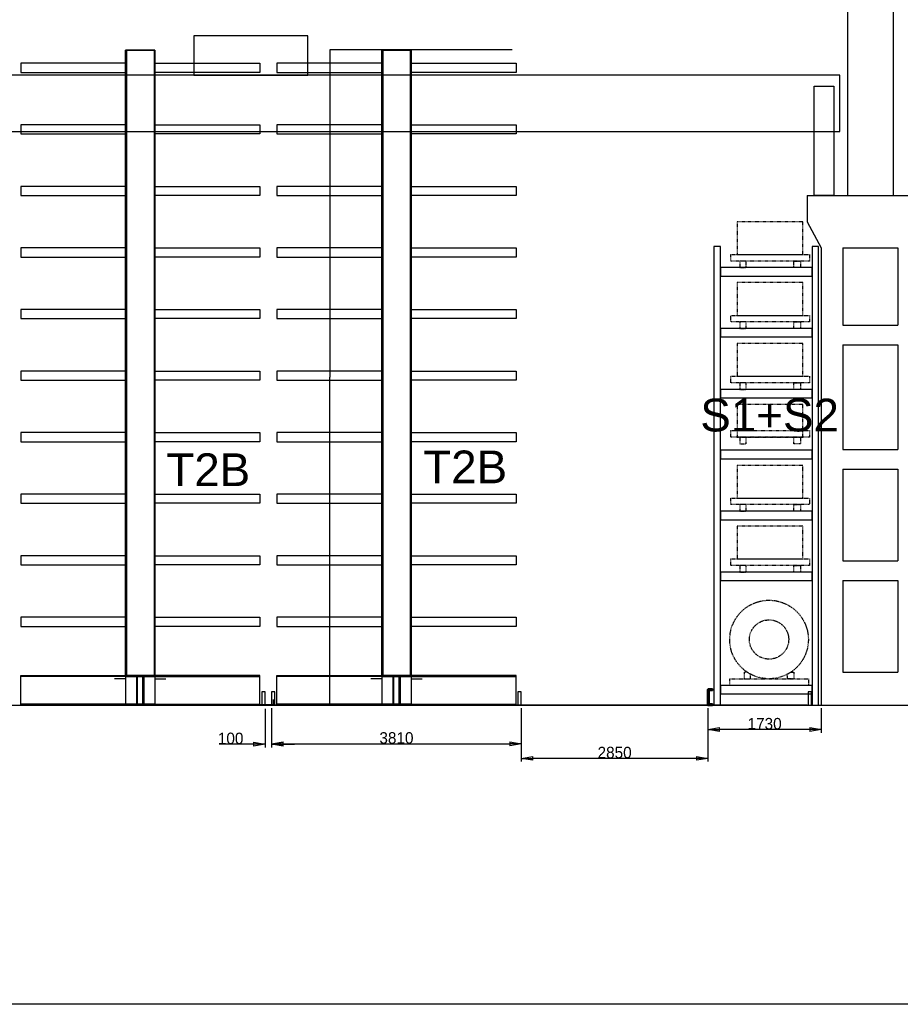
# Model space of a CAD drawing. Header units: millimetres. Extents: x -1190408159 to 361788912, y -2544212749 to 93633750.
# Tile 33 of 69: x 207966 to 221407, y -108913 to -93877. Entities that reach past the tile are written whole.
import ezdxf
from ezdxf.enums import TextEntityAlignment as Align

# ---------------------------------------------------------------- set-up
doc = ezdxf.new("R2010")
doc.units = ezdxf.units.MM
doc.header["$PDSIZE"] = -1
for name, pattern in [('Dashed', [2, 1, -1]), ('DIVIDE', [31.75, 12.7, -6.35, 0, -6.35, 0, -6.35]), ('SPOJITÁ', [0])]:
    doc.linetypes.add(name, pattern=pattern)
doc.layers.add('AM_0', color=7, linetype='Continuous', lineweight=50)
for name, color, linetype in [('KÓTY', 7, 'Continuous'), ('MATERIAL', 36, 'Continuous'), ('NAD', 7, 'DIVIDE'), ('OA- NOVE konstr', 240, 'Continuous'), ('POPIS', 7, 'Continuous'), ('REGAL', 7, 'Continuous'), ('rt_KOTY_50', 154, 'SPOJITÁ'), ('STAVBA', 7, 'Continuous'), ('TECHNOLOGIE', 150, 'Continuous')]:
    doc.layers.add(name, color=color, linetype=linetype)
doc.styles.add('SEACAD_ARIAL_TTF', font='ARIAL.TTF')
doc.dimstyles.new('ME10_DIM_9', dxfattribs={"dimtxt": 175, "dimasz": 175, "dimexe": 50, "dimexo": 50, "dimtad": 1, "dimdec": 0, "dimdsep": 46, "dimtxsty": 'Standard', "dimblk1": 'CLOSED', "dimblk2": 'CLOSED', "dimsah": 1, "dimcen": 0.09, "dimclrd": 1, "dimclre": 1, "dimclrt": 3, "dimadec": 0, "dimazin": 0, "dimtfac": 1, "dimtdec": 4, "dimtofl": 0, "dimtmove": 0, "dimatfit": 0, "dimldrblk": 'CLOSED', "dimfxl": 1, "dimtolj": 1, "dimtzin": 0, "dimarcsym": 0})
doc.dimstyles.get("Standard").update_dxf_attribs({"dimtxt": 0.18, "dimasz": 0.18, "dimexe": 0.18, "dimexo": 0.0625, "dimgap": 0.09, "dimtad": 0, "dimtih": 1, "dimtoh": 1, "dimdec": 4, "dimzin": 0, "dimdsep": 46, "dimtxsty": 'Standard', "dimcen": 0.09, "dimadec": 0, "dimazin": 0, "dimtfac": 1, "dimtdec": 4, "dimtofl": 0, "dimtmove": 0, "dimatfit": 3, "dimfxl": 1, "dimtolj": 1, "dimtzin": 0, "dimarcsym": 0})

# ---------------------------------------------------------------- blocks, each defined once
blk = doc.blocks.new('*D1299')
at = {"layer": 'Defpoints', "color": 0, "lineweight": 80, "ltscale": 2, "transparency": 16777216}
for p in [(215482.0788195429, -94336.94322305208), (212700.4653841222, -104336.9432230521), (215313.7043910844, -104336.9432230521)]:
    blk.add_point(p, dxfattribs=at)
at = {"layer": 'KÓTY', "color": 0, "lineweight": -2, "ltscale": 2, "transparency": 16777216}
for p, q in [((215482.0163195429, -94336.94322305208), (212700.2853841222, -94336.94322305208)), ((212700.4653841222, -94337.12322305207), (212700.4653841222, -99336.76322305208)), ((212700.4653841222, -104336.7632230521), (212700.4653841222, -99337.12322305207)), ((215313.6418910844, -104336.9432230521), (212700.2853841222, -104336.9432230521))]:
    blk.add_line(p, q, dxfattribs=at)
at = {"layer": 'KÓTY', "color": 0, "lineweight": 80, "ltscale": 2, "transparency": 16777216}
for points in [[(212700.4353841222, -94337.12322305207), (212700.4953841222, -94337.12322305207), (212700.4653841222, -94336.94322305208)], [(212700.4353841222, -104336.7632230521), (212700.4953841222, -104336.7632230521), (212700.4653841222, -104336.9432230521)]]:
    blk.add_solid(points, dxfattribs=at)
at = {"layer": 'KÓTY', "color": 0, "ltscale": 2, "transparency": 16777216, "insert": (212700.4653841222, -99336.94322305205), "char_height": 0.18, "attachment_point": 5}
blk.add_mtext('\\A1;10000.0000', dxfattribs=at)
blk = doc.blocks.new('_CLOSED')
at = {"color": 0, "linetype": 'ByBlock', "lineweight": -2}
for p, q in [((-1, 0.166667), (0, 0)), ((-1, 0.166667), (-1, -0.166667)), ((0, 0), (-1, -0.166667)), ((0, 0), (-1, 0))]:
    blk.add_line(p, q, dxfattribs=at)
blk = doc.blocks.new('*D1316')
at = {"layer": 'Defpoints', "color": 0, "linetype": 'ByBlock', "lineweight": 80, "ltscale": 2, "transparency": 16777216}
for p in [(218470.6727933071, -104342.6793382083), (220200.6727933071, -104342.6793382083), (218470.6727933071, -104717.2306576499)]:
    blk.add_point(p, dxfattribs=at)
at = {"layer": 'NAD', "color": 1, "linetype": 'ByBlock', "lineweight": -2, "ltscale": 2, "transparency": 16777216}
for p, q in [((218470.6727933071, -104392.6793382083), (218470.6727933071, -104767.2306576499)), ((220200.6727933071, -104392.6793382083), (220200.6727933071, -104767.2306576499)), ((220025.6727933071, -104717.2306576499), (218645.6727933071, -104717.2306576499))]:
    blk.add_line(p, q, dxfattribs=at)
at = {"layer": 'NAD', "color": 1, "linetype": 'ByBlock', "lineweight": -2, "ltscale": 2, "transparency": 16777216, "xscale": 175, "yscale": 175, "zscale": 175, "rotation": 180}
blk.add_blockref('_CLOSED', (218470.6727933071, -104717.2306576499), dxfattribs=at)
at = {"layer": 'NAD', "color": 1, "linetype": 'ByBlock', "lineweight": -2, "ltscale": 2, "transparency": 16777216, "xscale": 175, "yscale": 175, "zscale": 175}
blk.add_blockref('_CLOSED', (220200.6727933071, -104717.2306576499), dxfattribs=at)
at = {"layer": 'NAD', "color": 3, "linetype": 'ByBlock', "ltscale": 2, "transparency": 16777216, "insert": (219335.6727933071, -104629.1056576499), "char_height": 175, "attachment_point": 5}
blk.add_mtext('\\A1;1730', dxfattribs=at)
blk = doc.blocks.new('*D1317')
at = {"layer": 'Defpoints', "color": 0, "linetype": 'ByBlock', "lineweight": 80, "ltscale": 2, "transparency": 16777216}
for p in [(211811.2336455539, -104342.6793382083), (215621.2336455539, -104342.6793382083), (215621.2336455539, -104934.6077026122)]:
    blk.add_point(p, dxfattribs=at)
at = {"layer": 'NAD', "color": 1, "linetype": 'ByBlock', "lineweight": -2, "ltscale": 2, "transparency": 16777216}
for p, q in [((211811.2336455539, -104392.6793382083), (211811.2336455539, -104984.6077026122)), ((215621.2336455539, -104392.6793382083), (215621.2336455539, -104984.6077026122)), ((211986.2336455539, -104934.6077026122), (215446.2336455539, -104934.6077026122))]:
    blk.add_line(p, q, dxfattribs=at)
at = {"layer": 'NAD', "color": 1, "linetype": 'ByBlock', "lineweight": -2, "ltscale": 2, "transparency": 16777216, "xscale": 175, "yscale": 175, "zscale": 175, "rotation": 180}
blk.add_blockref('_CLOSED', (211811.2336455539, -104934.6077026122), dxfattribs=at)
at = {"layer": 'NAD', "color": 1, "linetype": 'ByBlock', "lineweight": -2, "ltscale": 2, "transparency": 16777216, "xscale": 175, "yscale": 175, "zscale": 175}
blk.add_blockref('_CLOSED', (215621.2336455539, -104934.6077026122), dxfattribs=at)
at = {"layer": 'NAD', "color": 3, "linetype": 'ByBlock', "ltscale": 2, "transparency": 16777216, "insert": (213716.2336455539, -104846.4827026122), "char_height": 175, "attachment_point": 5}
blk.add_mtext('\\A1;3810', dxfattribs=at)
blk = doc.blocks.new('*D1302')
at = {"layer": 'Defpoints', "color": 0, "linetype": 'ByBlock', "lineweight": 80, "ltscale": 2, "transparency": 16777216}
for p in [(215621.2336455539, -104349.766709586), (218471.2336455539, -104349.766709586), (215621.2336455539, -105157.9013976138)]:
    blk.add_point(p, dxfattribs=at)
at = {"layer": 'NAD', "color": 1, "linetype": 'ByBlock', "lineweight": -2, "ltscale": 2, "transparency": 16777216}
for p, q in [((215621.2336455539, -104399.766709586), (215621.2336455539, -105207.9013976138)), ((218471.2336455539, -104399.766709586), (218471.2336455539, -105207.9013976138)), ((218296.2336455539, -105157.9013976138), (215796.2336455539, -105157.9013976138))]:
    blk.add_line(p, q, dxfattribs=at)
at = {"layer": 'NAD', "color": 1, "linetype": 'ByBlock', "lineweight": -2, "ltscale": 2, "transparency": 16777216, "xscale": 175, "yscale": 175, "zscale": 175, "rotation": 180}
blk.add_blockref('_CLOSED', (215621.2336455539, -105157.9013976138), dxfattribs=at)
at = {"layer": 'NAD', "color": 1, "linetype": 'ByBlock', "lineweight": -2, "ltscale": 2, "transparency": 16777216, "xscale": 175, "yscale": 175, "zscale": 175}
blk.add_blockref('_CLOSED', (218471.2336455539, -105157.9013976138), dxfattribs=at)
at = {"layer": 'NAD', "color": 3, "linetype": 'ByBlock', "ltscale": 2, "transparency": 16777216, "insert": (217046.2336455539, -105069.7763976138), "char_height": 175, "attachment_point": 5}
blk.add_mtext('\\A1;2850', dxfattribs=at)
blk = doc.blocks.new('*D1318')
at = {"layer": 'Defpoints', "color": 0, "linetype": 'ByBlock', "lineweight": 80, "ltscale": 2, "transparency": 16777216}
for p in [(211711.2336455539, -104349.766709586), (211811.2336455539, -104342.6793382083), (211711.2336455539, -104941.6950739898)]:
    blk.add_point(p, dxfattribs=at)
at = {"layer": 'NAD', "color": 1, "linetype": 'ByBlock', "lineweight": -2, "ltscale": 2, "transparency": 16777216}
for p, q in [((211711.2336455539, -104399.766709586), (211711.2336455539, -104991.6950739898)), ((211811.2336455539, -104392.6793382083), (211811.2336455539, -104991.6950739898)), ((211536.2336455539, -104941.6950739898), (211009.9836455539, -104941.6950739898)), ((211986.2336455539, -104941.6950739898), (212161.2336455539, -104941.6950739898))]:
    blk.add_line(p, q, dxfattribs=at)
at = {"layer": 'NAD', "color": 1, "linetype": 'ByBlock', "lineweight": -2, "ltscale": 2, "transparency": 16777216, "xscale": 175, "yscale": 175, "zscale": 175}
blk.add_blockref('_CLOSED', (211711.2336455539, -104941.6950739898), dxfattribs=at)
at = {"layer": 'NAD', "color": 1, "linetype": 'ByBlock', "lineweight": -2, "ltscale": 2, "transparency": 16777216, "xscale": 175, "yscale": 175, "zscale": 175, "rotation": 180}
blk.add_blockref('_CLOSED', (211811.2336455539, -104941.6950739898), dxfattribs=at)
at = {"layer": 'NAD', "color": 3, "linetype": 'ByBlock', "ltscale": 2, "transparency": 16777216, "insert": (211185.6086455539, -104853.5700739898), "char_height": 175, "attachment_point": 5}
blk.add_mtext('\\A1;100', dxfattribs=at)

msp = doc.modelspace()

# ---------------------------------------------------------------- linework, layer by layer
at = {"layer": 'AM_0', "color": 5}
for p, q in [((218470.6727933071, -104338.6793382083), (218470.6727933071, -104106.6793382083)), ((218474.6727933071, -104102.6793382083), (218540.6727933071, -104102.6793382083)), ((218482.6727933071, -104126.6793382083), (218482.6727933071, -104318.6793382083)), ((218540.6727933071, -104114.6793382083), (218494.6727933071, -104114.6793382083)), ((218542.6727933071, -104104.6793382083), (218542.6727933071, -104112.6793382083)), ((218540.6727933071, -104342.6793382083), (218470.6727933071, -104342.6793382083)), ((218494.6727933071, -104330.6793382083), (218540.6727933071, -104330.6793382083)), ((218542.6727933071, -104332.6793382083), (218542.6727933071, -104340.6793382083))]:
    msp.add_line(p, q, dxfattribs=at)
for centre, radius, start, end in [((218474.6727933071, -104106.6793382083), 4, 90, 180), ((218494.6727933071, -104126.6793382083), 12, 90, 180), ((218540.6727933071, -104104.6793382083), 2, 0, 90), ((218540.6727933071, -104112.6793382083), 2, 270, 0), ((218474.6727933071, -104338.6793382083), 4, 180, 270), ((218494.6727933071, -104318.6793382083), 12, 180, 270), ((218540.6727933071, -104332.6793382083), 2, 0, 90), ((218540.6727933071, -104340.6793382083), 2, 270, 0)]:
    msp.add_arc(centre, radius, start, end, dxfattribs=at)
at = {"layer": 'KÓTY', "color": 0, "ltscale": 2}
for p, q in [((209596.2336455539, -94342.67933820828), (209596.2336455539, -103892.6793382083)), ((210016.2336455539, -94342.67933820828), (210016.2336455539, -103892.6793382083)), ((210016.2336455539, -94342.67933820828), (210016.2336455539, -103892.6793382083)), ((213506.2336455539, -94342.67933820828), (213506.2336455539, -103892.6793382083)), ((213926.2336455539, -94342.67933820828), (213926.2336455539, -103892.6793382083)), ((213926.2336455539, -94342.67933820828), (213926.2336455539, -103892.6793382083)), ((209581.2336455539, -94682.67933820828), (209581.2336455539, -95482.67933820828)), ((210031.2336455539, -94682.67933820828), (210031.2336455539, -95482.67933820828)), ((213491.2336455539, -94682.67933820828), (213491.2336455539, -95482.67933820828)), ((213941.2336455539, -94682.67933820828), (213941.2336455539, -95482.67933820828)), ((209581.2336455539, -95482.67933820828), (209413.9848553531, -95482.67933820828)), ((209581.2336455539, -95622.67933820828), (209581.2336455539, -96422.67933820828)), ((210031.2336455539, -95482.67933820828), (210198.4824357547, -95482.67933820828)), ((210031.2336455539, -95622.67933820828), (210031.2336455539, -96422.67933820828)), ((213491.2336455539, -95482.67933820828), (213323.9848553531, -95482.67933820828)), ((213491.2336455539, -95622.67933820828), (213491.2336455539, -96422.67933820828)), ((213941.2336455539, -95482.67933820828), (214108.4824357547, -95482.67933820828)), ((213941.2336455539, -95622.67933820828), (213941.2336455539, -96422.67933820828)), ((209581.2336455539, -96422.67933820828), (209413.9848553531, -96422.67933820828)), ((210031.2336455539, -96422.67933820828), (210198.4824357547, -96422.67933820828)), ((213491.2336455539, -96422.67933820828), (213323.9848553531, -96422.67933820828)), ((213941.2336455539, -96422.67933820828), (214108.4824357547, -96422.67933820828)), ((209581.2336455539, -96562.67933820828), (209581.2336455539, -97362.67933820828)), ((210031.2336455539, -96562.67933820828), (210031.2336455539, -97362.67933820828)), ((213491.2336455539, -96562.67933820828), (213491.2336455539, -97362.67933820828)), ((213941.2336455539, -96562.67933820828), (213941.2336455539, -97362.67933820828)), ((209581.2336455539, -97362.67933820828), (209413.9848553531, -97362.67933820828)), ((210031.2336455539, -97362.67933820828), (210198.4824357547, -97362.67933820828)), ((213491.2336455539, -97362.67933820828), (213323.9848553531, -97362.67933820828)), ((213941.2336455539, -97362.67933820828), (214108.4824357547, -97362.67933820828)), ((209581.2336455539, -97502.67933820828), (209581.2336455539, -98302.67933820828)), ((210031.2336455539, -97502.67933820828), (210031.2336455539, -98302.67933820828)), ((213491.2336455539, -97502.67933820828), (213491.2336455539, -98302.67933820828)), ((213941.2336455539, -97502.67933820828), (213941.2336455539, -98302.67933820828)), ((209581.2336455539, -98302.67933820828), (209413.9848553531, -98302.67933820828)), ((210031.2336455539, -98302.67933820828), (210198.4824357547, -98302.67933820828)), ((213491.2336455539, -98302.67933820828), (213323.9848553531, -98302.67933820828)), ((213941.2336455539, -98302.67933820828), (214108.4824357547, -98302.67933820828)), ((209581.2336455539, -98442.67933820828), (209581.2336455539, -99242.67933820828)), ((210031.2336455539, -98442.67933820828), (210031.2336455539, -99242.67933820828)), ((213491.2336455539, -98442.67933820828), (213491.2336455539, -99242.67933820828)), ((213941.2336455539, -98442.67933820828), (213941.2336455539, -99242.67933820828)), ((209581.2336455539, -99242.67933820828), (209413.9848553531, -99242.67933820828)), ((209581.2336455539, -99382.67933820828), (209581.2336455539, -100182.6793382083)), ((210031.2336455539, -99242.67933820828), (210198.4824357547, -99242.67933820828)), ((210031.2336455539, -99382.67933820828), (210031.2336455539, -100182.6793382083)), ((213491.2336455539, -99242.67933820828), (213323.9848553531, -99242.67933820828)), ((213491.2336455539, -99382.67933820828), (213491.2336455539, -100182.6793382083)), ((213941.2336455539, -99242.67933820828), (214108.4824357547, -99242.67933820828)), ((213941.2336455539, -99382.67933820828), (213941.2336455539, -100182.6793382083)), ((209581.2336455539, -100182.6793382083), (209413.9848553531, -100182.6793382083)), ((210031.2336455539, -100182.6793382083), (210198.4824357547, -100182.6793382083)), ((213491.2336455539, -100182.6793382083), (213323.9848553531, -100182.6793382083)), ((213941.2336455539, -100182.6793382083), (214108.4824357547, -100182.6793382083)), ((209581.2336455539, -100322.6793382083), (209581.2336455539, -101122.6793382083)), ((210031.2336455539, -100322.6793382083), (210031.2336455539, -101122.6793382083)), ((213491.2336455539, -100322.6793382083), (213491.2336455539, -101122.6793382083)), ((213941.2336455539, -100322.6793382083), (213941.2336455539, -101122.6793382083)), ((209581.2336455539, -101122.6793382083), (209413.9848553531, -101122.6793382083)), ((210031.2336455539, -101122.6793382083), (210198.4824357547, -101122.6793382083)), ((213491.2336455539, -101122.6793382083), (213323.9848553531, -101122.6793382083)), ((213941.2336455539, -101122.6793382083), (214108.4824357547, -101122.6793382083)), ((209581.2336455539, -101262.6793382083), (209581.2336455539, -102062.6793382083)), ((210031.2336455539, -101262.6793382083), (210031.2336455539, -102062.6793382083)), ((213491.2336455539, -101262.6793382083), (213491.2336455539, -102062.6793382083)), ((213941.2336455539, -101262.6793382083), (213941.2336455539, -102062.6793382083)), ((209581.2336455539, -102062.6793382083), (209413.9848553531, -102062.6793382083)), ((210031.2336455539, -102062.6793382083), (210198.4824357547, -102062.6793382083)), ((213491.2336455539, -102062.6793382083), (213323.9848553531, -102062.6793382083)), ((213941.2336455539, -102062.6793382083), (214108.4824357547, -102062.6793382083)), ((209581.2336455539, -102202.6793382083), (209581.2336455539, -103002.6793382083)), ((210031.2336455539, -102202.6793382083), (210031.2336455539, -103002.6793382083)), ((213491.2336455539, -102202.6793382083), (213491.2336455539, -103002.6793382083)), ((213941.2336455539, -102202.6793382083), (213941.2336455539, -103002.6793382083)), ((209581.2336455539, -103002.6793382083), (209413.9848553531, -103002.6793382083)), ((209581.2336455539, -103142.6793382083), (209581.2336455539, -103942.6793382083)), ((210031.2336455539, -103002.6793382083), (210198.4824357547, -103002.6793382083)), ((210031.2336455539, -103142.6793382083), (210031.2336455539, -103942.6793382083)), ((213491.2336455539, -103002.6793382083), (213323.9848553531, -103002.6793382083)), ((213491.2336455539, -103142.6793382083), (213491.2336455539, -103942.6793382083)), ((213941.2336455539, -103002.6793382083), (214108.4824357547, -103002.6793382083)), ((213941.2336455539, -103142.6793382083), (213941.2336455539, -103942.6793382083)), ((209749.6080740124, -103892.6793382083), (209749.6080740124, -104342.6793382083)), ((209764.6080740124, -103892.6793382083), (209749.6080740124, -103892.6793382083)), ((209749.6080740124, -103892.6793382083), (209749.6080740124, -104342.6793382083)), ((209764.6080740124, -103892.6793382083), (209749.6080740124, -103892.6793382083)), ((209764.6080740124, -104342.6793382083), (209764.6080740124, -103892.6793382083)), ((209764.6080740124, -104342.6793382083), (209764.6080740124, -103892.6793382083)), ((209847.8592170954, -104342.6793382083), (209847.8592170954, -103892.6793382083)), ((209847.8592170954, -103892.6793382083), (209862.8592170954, -103892.6793382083)), ((209847.8592170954, -104342.6793382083), (209847.8592170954, -103892.6793382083)), ((209847.8592170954, -103892.6793382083), (209862.8592170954, -103892.6793382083)), ((209862.8592170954, -103892.6793382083), (209862.8592170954, -104342.6793382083)), ((209862.8592170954, -103892.6793382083), (209862.8592170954, -104342.6793382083)), ((213659.6080740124, -103892.6793382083), (213659.6080740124, -104342.6793382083)), ((213674.6080740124, -103892.6793382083), (213659.6080740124, -103892.6793382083)), ((213659.6080740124, -103892.6793382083), (213659.6080740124, -104342.6793382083)), ((213674.6080740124, -103892.6793382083), (213659.6080740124, -103892.6793382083)), ((213674.6080740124, -104342.6793382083), (213674.6080740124, -103892.6793382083)), ((213674.6080740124, -104342.6793382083), (213674.6080740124, -103892.6793382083)), ((213757.8592170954, -104342.6793382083), (213757.8592170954, -103892.6793382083)), ((213757.8592170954, -103892.6793382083), (213772.8592170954, -103892.6793382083)), ((213757.8592170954, -104342.6793382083), (213757.8592170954, -103892.6793382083)), ((213757.8592170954, -103892.6793382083), (213772.8592170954, -103892.6793382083)), ((213772.8592170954, -103892.6793382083), (213772.8592170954, -104342.6793382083)), ((213772.8592170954, -103892.6793382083), (213772.8592170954, -104342.6793382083)), ((210031.2336455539, -103907.6793382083), (207981.2336455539, -103907.6793382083)), ((210031.2336455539, -103907.6793382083), (207981.2336455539, -103907.6793382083)), ((207981.2336455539, -104342.6793382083), (207981.2336455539, -103927.6793382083)), ((207981.2336455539, -104342.6793382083), (207981.2336455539, -103927.6793382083)), ((209581.2336455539, -103942.6793382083), (209413.9848553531, -103942.6793382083)), ((209581.2336455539, -103907.6793382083), (211631.2336455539, -103907.6793382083)), ((209581.2336455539, -103907.6793382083), (211631.2336455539, -103907.6793382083)), ((210031.2336455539, -103942.6793382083), (210198.4824357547, -103942.6793382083)), ((211631.2336455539, -104342.6793382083), (211631.2336455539, -103927.6793382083)), ((211631.2336455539, -104342.6793382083), (211631.2336455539, -103927.6793382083)), ((213941.2336455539, -103907.6793382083), (211891.2336455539, -103907.6793382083)), ((213941.2336455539, -103907.6793382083), (211891.2336455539, -103907.6793382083)), ((211891.2336455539, -104342.6793382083), (211891.2336455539, -103927.6793382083)), ((211891.2336455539, -104342.6793382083), (211891.2336455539, -103927.6793382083)), ((213491.2336455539, -103942.6793382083), (213323.9848553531, -103942.6793382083)), ((213491.2336455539, -103907.6793382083), (215541.2336455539, -103907.6793382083)), ((213491.2336455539, -103907.6793382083), (215541.2336455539, -103907.6793382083)), ((213941.2336455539, -103942.6793382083), (214108.4824357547, -103942.6793382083)), ((215541.2336455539, -104342.6793382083), (215541.2336455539, -103927.6793382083)), ((215541.2336455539, -104342.6793382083), (215541.2336455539, -103927.6793382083)), ((210031.2336455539, -104327.6793382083), (207981.2336455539, -104327.6793382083)), ((210031.2336455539, -104327.6793382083), (207981.2336455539, -104327.6793382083)), ((209581.2336455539, -104342.6793382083), (209581.2336455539, -104327.6793382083)), ((209581.2336455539, -104327.6793382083), (211631.2336455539, -104327.6793382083)), ((209581.2336455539, -104327.6793382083), (211631.2336455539, -104327.6793382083)), ((209749.6080740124, -104342.6793382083), (209764.6080740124, -104342.6793382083)), ((209749.6080740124, -104342.6793382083), (209764.6080740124, -104342.6793382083)), ((209862.8592170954, -104342.6793382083), (209847.8592170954, -104342.6793382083)), ((209862.8592170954, -104342.6793382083), (209847.8592170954, -104342.6793382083)), ((210031.2336455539, -104342.6793382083), (210031.2336455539, -104327.6793382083)), ((210031.2336455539, -104342.6793382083), (210031.2336455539, -104327.6793382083)), ((210031.2336455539, -104342.6793382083), (210031.2336455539, -104327.6793382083)), ((210031.2336455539, -104342.6793382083), (210031.2336455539, -104327.6793382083)), ((210392.1727933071, -104335.5919668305), (211842.1727933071, -104335.5919668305)), ((211842.1727933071, -104335.5919668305), (211842.1727933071, -104258.3089557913)), ((219983.6727933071, -104342.6793382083), (211842.1727933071, -104342.6793382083)), ((213941.2336455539, -104327.6793382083), (211891.2336455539, -104327.6793382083)), ((213941.2336455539, -104327.6793382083), (211891.2336455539, -104327.6793382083)), ((213491.2336455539, -104342.6793382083), (213491.2336455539, -104327.6793382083)), ((213491.2336455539, -104327.6793382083), (215541.2336455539, -104327.6793382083)), ((213491.2336455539, -104327.6793382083), (215541.2336455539, -104327.6793382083)), ((213659.6080740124, -104342.6793382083), (213674.6080740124, -104342.6793382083)), ((213659.6080740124, -104342.6793382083), (213674.6080740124, -104342.6793382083)), ((213772.8592170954, -104342.6793382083), (213757.8592170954, -104342.6793382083)), ((213772.8592170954, -104342.6793382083), (213757.8592170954, -104342.6793382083)), ((213941.2336455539, -104342.6793382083), (213941.2336455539, -104327.6793382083)), ((213941.2336455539, -104342.6793382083), (213941.2336455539, -104327.6793382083)), ((213941.2336455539, -104342.6793382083), (213941.2336455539, -104327.6793382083)), ((213941.2336455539, -104342.6793382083), (213941.2336455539, -104327.6793382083))]:
    msp.add_line(p, q, dxfattribs=at)
at = {"layer": 'KÓTY', "color": 5, "ltscale": 2}
msp.add_line((218660.2602154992, -104342.6793382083), (220560.2602154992, -104342.6793382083), dxfattribs=at)
at = {"layer": 'KÓTY', "color": 0, "ltscale": 2}
for points in [[(210031.2336455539, -103892.6793382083), (209581.2336455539, -103892.6793382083), (209581.2336455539, -94342.67933820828), (210031.2336455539, -94342.67933820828)], [(209581.2336455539, -103892.6793382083), (210031.2336455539, -103892.6793382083), (210031.2336455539, -94342.67933820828), (209581.2336455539, -94342.67933820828)], [(213941.2336455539, -103892.6793382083), (213491.2336455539, -103892.6793382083), (213491.2336455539, -94342.67933820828), (213941.2336455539, -94342.67933820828)], [(213491.2336455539, -103892.6793382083), (213941.2336455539, -103892.6793382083), (213941.2336455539, -94342.67933820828), (213491.2336455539, -94342.67933820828)], [(209581.2336455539, -94682.67933820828), (209581.2336455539, -94542.67933820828), (207981.2336455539, -94542.67933820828), (207981.2336455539, -94682.67933820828)], [(210031.2336455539, -94682.67933820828), (210031.2336455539, -94542.67933820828), (211631.2336455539, -94542.67933820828), (211631.2336455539, -94682.67933820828)], [(213491.2336455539, -94682.67933820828), (213491.2336455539, -94542.67933820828), (211891.2336455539, -94542.67933820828), (211891.2336455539, -94682.67933820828)], [(213941.2336455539, -94682.67933820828), (213941.2336455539, -94542.67933820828), (215541.2336455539, -94542.67933820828), (215541.2336455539, -94682.67933820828)], [(209581.2336455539, -95622.67933820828), (209581.2336455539, -95482.67933820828), (207981.2336455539, -95482.67933820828), (207981.2336455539, -95622.67933820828)], [(210031.2336455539, -95622.67933820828), (210031.2336455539, -95482.67933820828), (211631.2336455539, -95482.67933820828), (211631.2336455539, -95622.67933820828)], [(213491.2336455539, -95622.67933820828), (213491.2336455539, -95482.67933820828), (211891.2336455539, -95482.67933820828), (211891.2336455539, -95622.67933820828)], [(213941.2336455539, -95622.67933820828), (213941.2336455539, -95482.67933820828), (215541.2336455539, -95482.67933820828), (215541.2336455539, -95622.67933820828)], [(209581.2336455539, -96562.67933820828), (209581.2336455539, -96422.67933820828), (207981.2336455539, -96422.67933820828), (207981.2336455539, -96562.67933820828)], [(210031.2336455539, -96562.67933820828), (210031.2336455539, -96422.67933820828), (211631.2336455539, -96422.67933820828), (211631.2336455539, -96562.67933820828)], [(213491.2336455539, -96562.67933820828), (213491.2336455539, -96422.67933820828), (211891.2336455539, -96422.67933820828), (211891.2336455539, -96562.67933820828)], [(213941.2336455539, -96562.67933820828), (213941.2336455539, -96422.67933820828), (215541.2336455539, -96422.67933820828), (215541.2336455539, -96562.67933820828)], [(209581.2336455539, -97502.67933820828), (209581.2336455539, -97362.67933820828), (207981.2336455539, -97362.67933820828), (207981.2336455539, -97502.67933820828)], [(210031.2336455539, -97502.67933820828), (210031.2336455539, -97362.67933820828), (211631.2336455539, -97362.67933820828), (211631.2336455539, -97502.67933820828)], [(213491.2336455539, -97502.67933820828), (213491.2336455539, -97362.67933820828), (211891.2336455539, -97362.67933820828), (211891.2336455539, -97502.67933820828)], [(213941.2336455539, -97502.67933820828), (213941.2336455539, -97362.67933820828), (215541.2336455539, -97362.67933820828), (215541.2336455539, -97502.67933820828)], [(209581.2336455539, -98442.67933820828), (209581.2336455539, -98302.67933820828), (207981.2336455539, -98302.67933820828), (207981.2336455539, -98442.67933820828)], [(210031.2336455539, -98442.67933820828), (210031.2336455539, -98302.67933820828), (211631.2336455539, -98302.67933820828), (211631.2336455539, -98442.67933820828)], [(213491.2336455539, -98442.67933820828), (213491.2336455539, -98302.67933820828), (211891.2336455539, -98302.67933820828), (211891.2336455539, -98442.67933820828)], [(213941.2336455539, -98442.67933820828), (213941.2336455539, -98302.67933820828), (215541.2336455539, -98302.67933820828), (215541.2336455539, -98442.67933820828)], [(209581.2336455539, -99382.67933820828), (209581.2336455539, -99242.67933820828), (207981.2336455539, -99242.67933820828), (207981.2336455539, -99382.67933820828)], [(210031.2336455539, -99382.67933820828), (210031.2336455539, -99242.67933820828), (211631.2336455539, -99242.67933820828), (211631.2336455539, -99382.67933820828)], [(213491.2336455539, -99382.67933820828), (213491.2336455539, -99242.67933820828), (211891.2336455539, -99242.67933820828), (211891.2336455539, -99382.67933820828)], [(213941.2336455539, -99382.67933820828), (213941.2336455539, -99242.67933820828), (215541.2336455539, -99242.67933820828), (215541.2336455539, -99382.67933820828)], [(209581.2336455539, -100322.6793382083), (209581.2336455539, -100182.6793382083), (207981.2336455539, -100182.6793382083), (207981.2336455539, -100322.6793382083)], [(210031.2336455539, -100322.6793382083), (210031.2336455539, -100182.6793382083), (211631.2336455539, -100182.6793382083), (211631.2336455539, -100322.6793382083)], [(213491.2336455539, -100322.6793382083), (213491.2336455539, -100182.6793382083), (211891.2336455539, -100182.6793382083), (211891.2336455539, -100322.6793382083)], [(213941.2336455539, -100322.6793382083), (213941.2336455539, -100182.6793382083), (215541.2336455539, -100182.6793382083), (215541.2336455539, -100322.6793382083)], [(209581.2336455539, -101262.6793382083), (209581.2336455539, -101122.6793382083), (207981.2336455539, -101122.6793382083), (207981.2336455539, -101262.6793382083)], [(210031.2336455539, -101262.6793382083), (210031.2336455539, -101122.6793382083), (211631.2336455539, -101122.6793382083), (211631.2336455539, -101262.6793382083)], [(213491.2336455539, -101262.6793382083), (213491.2336455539, -101122.6793382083), (211891.2336455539, -101122.6793382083), (211891.2336455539, -101262.6793382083)], [(213941.2336455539, -101262.6793382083), (213941.2336455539, -101122.6793382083), (215541.2336455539, -101122.6793382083), (215541.2336455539, -101262.6793382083)], [(209581.2336455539, -102202.6793382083), (209581.2336455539, -102062.6793382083), (207981.2336455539, -102062.6793382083), (207981.2336455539, -102202.6793382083)], [(210031.2336455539, -102202.6793382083), (210031.2336455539, -102062.6793382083), (211631.2336455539, -102062.6793382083), (211631.2336455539, -102202.6793382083)], [(213491.2336455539, -102202.6793382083), (213491.2336455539, -102062.6793382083), (211891.2336455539, -102062.6793382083), (211891.2336455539, -102202.6793382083)], [(213941.2336455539, -102202.6793382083), (213941.2336455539, -102062.6793382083), (215541.2336455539, -102062.6793382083), (215541.2336455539, -102202.6793382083)], [(209581.2336455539, -103142.6793382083), (209581.2336455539, -103002.6793382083), (207981.2336455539, -103002.6793382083), (207981.2336455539, -103142.6793382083)], [(210031.2336455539, -103142.6793382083), (210031.2336455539, -103002.6793382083), (211631.2336455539, -103002.6793382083), (211631.2336455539, -103142.6793382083)], [(213491.2336455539, -103142.6793382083), (213491.2336455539, -103002.6793382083), (211891.2336455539, -103002.6793382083), (211891.2336455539, -103142.6793382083)], [(213941.2336455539, -103142.6793382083), (213941.2336455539, -103002.6793382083), (215541.2336455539, -103002.6793382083), (215541.2336455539, -103142.6793382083)], [(210031.2336455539, -104342.6793382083), (207981.2336455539, -104342.6793382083), (207981.2336455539, -103892.6793382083), (210031.2336455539, -103892.6793382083)], [(210031.2336455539, -104342.6793382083), (207981.2336455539, -104342.6793382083), (207981.2336455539, -103892.6793382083), (210031.2336455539, -103892.6793382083)], [(209581.2336455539, -104342.6793382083), (211631.2336455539, -104342.6793382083), (211631.2336455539, -103892.6793382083), (209581.2336455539, -103892.6793382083)], [(209581.2336455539, -104342.6793382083), (211631.2336455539, -104342.6793382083), (211631.2336455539, -103892.6793382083), (209581.2336455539, -103892.6793382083)], [(213941.2336455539, -104342.6793382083), (211891.2336455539, -104342.6793382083), (211891.2336455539, -103892.6793382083), (213941.2336455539, -103892.6793382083)], [(213941.2336455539, -104342.6793382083), (211891.2336455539, -104342.6793382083), (211891.2336455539, -103892.6793382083), (213941.2336455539, -103892.6793382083)], [(213491.2336455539, -104342.6793382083), (215541.2336455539, -104342.6793382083), (215541.2336455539, -103892.6793382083), (213491.2336455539, -103892.6793382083)], [(213491.2336455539, -104342.6793382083), (215541.2336455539, -104342.6793382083), (215541.2336455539, -103892.6793382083), (213491.2336455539, -103892.6793382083)], [(211661.2336455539, -104342.6793382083), (211711.2336455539, -104342.6793382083), (211711.2336455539, -104142.6793382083), (211661.2336455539, -104142.6793382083)], [(211811.2336455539, -104342.6793382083), (211861.2336455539, -104342.6793382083), (211861.2336455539, -104142.6793382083), (211811.2336455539, -104142.6793382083)], [(215571.2336455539, -104342.6793382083), (215621.2336455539, -104342.6793382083), (215621.2336455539, -104142.6793382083), (215571.2336455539, -104142.6793382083)], [(220002.0788195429, -104342.6793382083), (220052.0788195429, -104342.6793382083), (220052.0788195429, -104142.6793382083), (220002.0788195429, -104142.6793382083)]]:
    msp.add_lwpolyline(points, close=True, dxfattribs=at)
at = {"layer": 'MATERIAL', "color": 5, "linetype": 'Dashed', "ltscale": 8}
for p, q in [((219070.3579695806, -103842.6793382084), (219122.6273911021, -103874.6872520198)), ((219736.1982907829, -103842.6793382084), (219683.9288692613, -103874.6872520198))]:
    msp.add_line(p, q, dxfattribs=at)
for points in [[(218919.1809526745, -97462.67933820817), (219919.1809526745, -97462.67933820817), (219919.1809526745, -96962.67933820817), (218919.1809526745, -96962.67933820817)], [(218819.1809526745, -97462.67933820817), (220019.1809526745, -97462.67933820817), (220019.1809526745, -97562.67933820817), (218819.1809526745, -97562.67933820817)], [(218956.4802178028, -97662.67933820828), (219056.4802178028, -97662.67933820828), (219056.4802178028, -97562.67933820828), (218956.4802178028, -97562.67933820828)], [(219881.8816875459, -97662.67933820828), (219781.8816875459, -97662.67933820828), (219781.8816875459, -97562.67933820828), (219881.8816875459, -97562.67933820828)], [(218919.1809526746, -98392.67933820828), (219919.1809526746, -98392.67933820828), (219919.1809526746, -97892.67933820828), (218919.1809526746, -97892.67933820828)], [(218819.1809526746, -98392.67933820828), (220019.1809526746, -98392.67933820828), (220019.1809526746, -98492.67933820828), (218819.1809526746, -98492.67933820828)], [(218956.4802178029, -98592.67933820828), (219056.4802178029, -98592.67933820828), (219056.4802178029, -98492.67933820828), (218956.4802178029, -98492.67933820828)], [(219881.881687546, -98592.67933820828), (219781.881687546, -98592.67933820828), (219781.881687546, -98492.67933820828), (219881.881687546, -98492.67933820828)], [(218919.1809526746, -99322.6793382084), (219919.1809526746, -99322.6793382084), (219919.1809526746, -98822.6793382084), (218919.1809526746, -98822.6793382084)], [(218819.1809526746, -99322.6793382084), (220019.1809526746, -99322.6793382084), (220019.1809526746, -99422.6793382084), (218819.1809526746, -99422.6793382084)], [(218956.4802178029, -99522.6793382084), (219056.4802178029, -99522.6793382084), (219056.4802178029, -99422.6793382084), (218956.4802178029, -99422.6793382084)], [(219881.881687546, -99522.6793382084), (219781.881687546, -99522.6793382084), (219781.881687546, -99422.6793382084), (219881.881687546, -99422.6793382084)], [(218919.1809526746, -100252.6793382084), (219919.1809526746, -100252.6793382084), (219919.1809526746, -99752.6793382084), (218919.1809526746, -99752.6793382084)], [(218819.1809526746, -100152.6793382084), (220019.1809526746, -100152.6793382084), (220019.1809526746, -100252.6793382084), (218819.1809526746, -100252.6793382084)], [(218956.4802178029, -100352.6793382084), (219056.4802178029, -100352.6793382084), (219056.4802178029, -100252.6793382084), (218956.4802178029, -100252.6793382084)], [(219881.881687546, -100352.6793382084), (219781.881687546, -100352.6793382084), (219781.881687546, -100252.6793382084), (219881.881687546, -100252.6793382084)], [(218919.1809526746, -101182.6793382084), (219919.1809526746, -101182.6793382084), (219919.1809526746, -100682.6793382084), (218919.1809526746, -100682.6793382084)], [(218819.1809526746, -101182.6793382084), (220019.1809526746, -101182.6793382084), (220019.1809526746, -101282.6793382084), (218819.1809526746, -101282.6793382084)], [(218956.4802178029, -101382.6793382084), (219056.4802178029, -101382.6793382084), (219056.4802178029, -101282.6793382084), (218956.4802178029, -101282.6793382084)], [(219881.881687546, -101382.6793382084), (219781.881687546, -101382.6793382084), (219781.881687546, -101282.6793382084), (219881.881687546, -101282.6793382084)], [(218919.1809526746, -102112.6793382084), (219919.1809526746, -102112.6793382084), (219919.1809526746, -101612.6793382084), (218919.1809526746, -101612.6793382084)], [(218819.1809526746, -102112.6793382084), (220019.1809526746, -102112.6793382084), (220019.1809526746, -102212.6793382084), (218819.1809526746, -102212.6793382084)], [(218956.4802178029, -102312.6793382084), (219056.4802178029, -102312.6793382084), (219056.4802178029, -102212.6793382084), (218956.4802178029, -102212.6793382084)], [(219881.881687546, -102312.6793382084), (219781.881687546, -102312.6793382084), (219781.881687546, -102212.6793382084), (219881.881687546, -102212.6793382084)], [(218803.2781301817, -103942.6793382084), (220003.2781301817, -103942.6793382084), (220003.2781301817, -104042.6793382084), (218803.2781301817, -104042.6793382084)]]:
    msp.add_lwpolyline(points, close=True, dxfattribs=at)
for points in [[(219070.3579695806, -103842.6793382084), (219022.6273911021, -103842.6793382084), (219022.6273911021, -103942.6793382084), (219122.6273911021, -103942.6793382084), (219122.6273911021, -103874.6872520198)], [(219736.1982907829, -103842.6793382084), (219783.9288692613, -103842.6793382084), (219783.9288692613, -103942.6793382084), (219683.9288692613, -103942.6793382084), (219683.9288692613, -103874.6872520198)]]:
    msp.add_lwpolyline(points, dxfattribs=at)
for radius in [600, 300]:
    msp.add_circle((219403.2781301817, -103342.6793382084), radius, dxfattribs=at)
at = {"layer": 'OA- NOVE konstr', "color": 5, "ltscale": 2}
msp.add_line((219983.6727933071, -96562.67933820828), (219983.6727933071, -96962.67933820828), dxfattribs=at)
at = {"layer": 'REGAL', "color": 5}
for points in [[(218560.2602154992, -104342.6793382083), (218660.2602154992, -104342.6793382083), (218660.2602154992, -97342.67933820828), (218560.2602154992, -97342.67933820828)], [(220060.2602154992, -104342.6793382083), (220160.2602154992, -104342.6793382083), (220160.2602154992, -97342.67933820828), (220060.2602154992, -97342.67933820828)], [(218660.2602154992, -97792.67933820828), (220060.2602154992, -97792.67933820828), (220060.2602154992, -97662.6793382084), (218660.2602154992, -97662.67933820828)], [(218660.2602154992, -98722.67933820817), (220060.2602154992, -98722.67933820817), (220060.2602154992, -98592.67933820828), (218660.2602154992, -98592.67933820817)], [(218660.2602154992, -99652.67933820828), (220060.2602154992, -99652.67933820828), (220060.2602154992, -99522.6793382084), (218660.2602154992, -99522.67933820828)], [(218660.2602154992, -100582.6793382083), (220060.2602154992, -100582.6793382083), (220060.2602154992, -100452.6793382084), (218660.2602154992, -100452.6793382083)], [(218660.2602154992, -101512.6793382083), (220060.2602154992, -101512.6793382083), (220060.2602154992, -101382.6793382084), (218660.2602154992, -101382.6793382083)], [(218660.2602154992, -102442.6793382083), (220060.2602154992, -102442.6793382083), (220060.2602154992, -102312.6793382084), (218660.2602154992, -102312.6793382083)], [(218660.2602154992, -104172.6793382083), (220060.2602154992, -104172.6793382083), (220060.2602154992, -104042.6793382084), (218660.2602154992, -104042.6793382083)]]:
    msp.add_lwpolyline(points, close=True, dxfattribs=at)
at = {"layer": 'rt_KOTY_50', "linetype": 'ByBlock', "ltscale": 2}
msp.add_lwpolyline([(197334.2729676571, -84442.06978808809), (260582.4696001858, -84264.96206084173), (260582.4696001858, -108913.4405348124), (197334.2729676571, -108913.4405348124)], close=True, dxfattribs=at)
at = {"layer": 'STAVBA'}
for p, q in [((219983.6727933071, -96562.67933820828), (221950.6727933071, -96562.67933820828)), ((219983.6727933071, -96962.67933820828), (220200.6727933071, -97362.67933820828)), ((220200.6727933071, -97362.67933820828), (220200.6727933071, -104342.6793382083)), ((220530.6727933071, -97362.67933820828), (221370.6727933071, -97362.67933820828)), ((220530.6727933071, -97362.67933820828), (220530.6727933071, -98542.67933820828)), ((221370.6727933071, -97362.67933820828), (221370.6727933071, -98542.67933820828)), ((220530.6727933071, -98542.67933820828), (221370.6727933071, -98542.67933820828)), ((220530.6727933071, -98842.67933820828), (220530.6727933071, -100442.6793382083)), ((220530.6727933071, -98842.67933820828), (221370.6727933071, -98842.67933820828)), ((221370.6727933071, -98842.67933820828), (221370.6727933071, -100442.6793382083)), ((220530.6727933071, -100442.6793382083), (221370.6727933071, -100442.6793382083)), ((220530.6727933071, -100742.6793382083), (220530.6727933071, -102142.6793382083)), ((220530.6727933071, -100742.6793382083), (221370.6727933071, -100742.6793382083)), ((220530.6727933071, -100742.6793382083), (220530.6727933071, -102142.6793382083)), ((221370.6727933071, -100742.6793382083), (221370.6727933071, -102142.6793382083)), ((221370.6727933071, -100742.6793382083), (221370.6727933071, -102142.6793382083)), ((220530.6727933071, -102142.6793382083), (221370.6727933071, -102142.6793382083)), ((220530.6727933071, -102442.6793382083), (221370.6727933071, -102442.6793382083)), ((220530.6727933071, -102442.6793382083), (220530.6727933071, -103842.6793382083)), ((221370.6727933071, -102442.6793382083), (221370.6727933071, -103842.6793382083)), ((220530.6727933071, -103842.6793382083), (221370.6727933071, -103842.6793382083)), ((199832.4696001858, -104342.6793382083), (260582.4696001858, -104342.6793382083))]:
    msp.add_line(p, q, dxfattribs=at)
msp.add_lwpolyline([(221300.6727933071, -96562.67933820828), (221300.6727933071, -93202.67933820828), (220600.6727933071, -93202.67933820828), (220600.6727933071, -96562.67933820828)], dxfattribs=at)
at = {"layer": 'TECHNOLOGIE'}
for points in [[(210623.3956595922, -94723.67933820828), (212363.3956595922, -94723.67933820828), (212363.3956595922, -94123.67933820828), (210623.3956595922, -94123.67933820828)], [(203063.3956595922, -95583.67933820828), (220483.3956595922, -95583.67933820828), (220483.3956595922, -94723.67933820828), (203063.3956595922, -94723.67933820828)], [(220392.4696001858, -96562.67933820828), (220092.4696001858, -96562.67933820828), (220092.4696001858, -94892.67933820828), (220392.4696001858, -94892.67933820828)]]:
    msp.add_lwpolyline(points, close=True, dxfattribs=at)

# ---------------------------------------------------------------- texts
at = {"layer": 'POPIS', "color": 6, "linetype": 'Continuous', "style": 'SEACAD_ARIAL_TTF'}
for s, p in [('S1+S2', (218353.9107482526, -99664.67214291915)), ('T2B', (210204.0134228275, -100499.3147506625)), ('T2B', (214124.9274391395, -100457.0073934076))]:
    msp.add_text(s, height=500, dxfattribs=at).set_placement(p, align=Align.TOP_LEFT)

# ---------------------------------------------------------------- dimensions: what is measured, and where the dimension line sits
at = {"layer": 'KÓTY', "color": 0, "ltscale": 2}
dim = msp.add_linear_dim(base=(212700.4653841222, -104336.9432230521), p1=(215482.0788195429, -94336.94322305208), p2=(215313.7043910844, -104336.9432230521), angle=90, dimstyle='Standard', dxfattribs=at)
dim.commit()
dim.dimension.update_dxf_attribs({"geometry": '*D1299', "text_midpoint": (212700.4653841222, -99336.94322305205)})
at = {"layer": 'NAD', "color": 1, "linetype": 'ByBlock', "ltscale": 2}
for base, p1, p2, picture, middle in [((211711.2336455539, -104941.6950739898), (211811.2336455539, -104342.6793382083), (211711.2336455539, -104349.766709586), '*D1318', (211185.6086455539, -104853.5700739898)), ((215621.2336455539, -104934.6077026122), (211811.2336455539, -104342.6793382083), (215621.2336455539, -104342.6793382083), '*D1317', (213716.2336455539, -104846.4827026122)), ((215621.2336455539, -105157.9013976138), (218471.2336455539, -104349.766709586), (215621.2336455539, -104349.766709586), '*D1302', (217046.2336455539, -105069.7763976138)), ((218470.6727933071, -104717.2306576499), (220200.6727933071, -104342.6793382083), (218470.6727933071, -104342.6793382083), '*D1316', (219335.6727933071, -104629.1056576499))]:
    dim = msp.add_linear_dim(base=base, p1=p1, p2=p2, dimstyle='ME10_DIM_9', dxfattribs=at)
    dim.commit()
    dim.dimension.update_dxf_attribs({"geometry": picture, "text_midpoint": middle})

doc.saveas('drawing.dxf')
